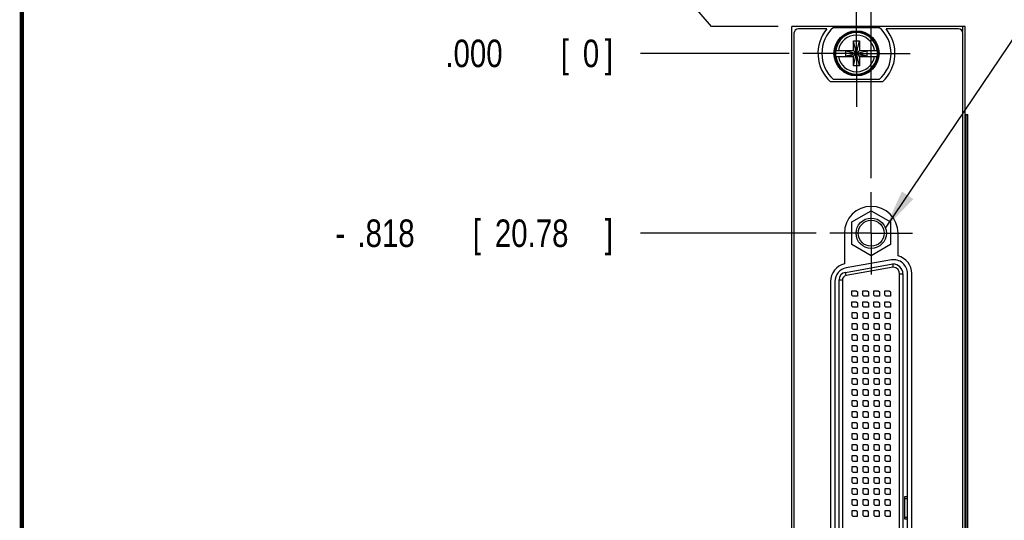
# Model space of a CAD drawing. Header units: inches. Extents: x 0.2 to 16.8, y 0.1 to 10.8.
# Tile 3 of 14: x 0.2 to 4.7, y 6.1 to 8.4. Entities that reach past the tile are written whole.
import ezdxf

# ---------------------------------------------------------------- set-up
doc = ezdxf.new("R2010")
doc.units = ezdxf.units.IN
doc.header["$LTSCALE"] = 0.935
doc.header["$MEASUREMENT"] = 0
doc.linetypes.add('CENTER', pattern=[0.6, 0.375, -0.075, 0.075, -0.075])
doc.layers.get('0').update_dxf_attribs({"linetype": 'CONTINUOUS'})
for name, color, linetype in [('DEFAULT_1', 7, 'CENTER'), ('DETAIL', 7, 'CONTINUOUS'), ('DIMENSIONS', 7, 'CONTINUOUS')]:
    doc.layers.add(name, color=color, linetype=linetype)
doc.styles.get("Standard").update_dxf_attribs({"font": 'txt', "width": 0.8})
doc.dimstyles.new('DIMSTYLE_2', dxfattribs={"dimtxt": 0.125, "dimasz": 0.18, "dimexe": 0.18, "dimexo": 0.0625, "dimgap": 0.09, "dimtad": 0, "dimtih": 1, "dimtoh": 1, "dimdec": 3, "dimzin": 4, "dimdsep": 46, "dimtxsty": 'STANDARD', "dimblk": '_FILLED', "dimblk1": '_FILLED', "dimblk2": '_FILLED', "dimcen": 0.09, "dimadec": 0, "dimazin": 0, "dimtp": 0.001, "dimtm": 0.001, "dimtfac": 1, "dimtdec": 3, "dimtofl": 0, "dimtmove": 0, "dimatfit": 3, "dimldrblk": '_FILLED', "dimfxl": 1, "dimtolj": 1, "dimtzin": 4, "dimarcsym": 0})

# ---------------------------------------------------------------- blocks, each defined once
blk = doc.blocks.new('*D5')
at = {"layer": 'DIMENSIONS', "color": 2, "linetype": 'CONTINUOUS'}
for p, q in [((3.2395, 8.5006), (3.063, 8.5006)), ((3.386, 8.3297), (3.2395, 8.5006)), ((3.688, 8.3297), (3.386, 8.3297))]:
    blk.add_line(p, q, dxfattribs=at)
at = {"layer": 'DIMENSIONS', "color": 2, "linetype": 'CONTINUOUS', "width": 0.8}
for s, p in [('.122', (1.9755, 8.4381)), ('[', (2.5005, 8.4381)), ('3.1', (2.6005, 8.4381)), (']', (2.9005, 8.4381))]:
    blk.add_text(s, height=0.125, dxfattribs=at).set_placement(p)
blk = doc.blocks.new('_FILLED')
at = {"color": 0, "linetype": 'BYBLOCK'}
blk.add_solid([(0, 0), (-1, 0.174), (-1, -0.174)], dxfattribs=at)
blk = doc.blocks.new('*D6')
at = {"layer": 'DIMENSIONS', "color": 2, "linetype": 'CONTINUOUS'}
blk.add_line((3.8615, 7.3898), (3.063, 7.3898), dxfattribs=at)
at = {"layer": 'DIMENSIONS', "color": 2, "linetype": 'CONTINUOUS', "width": 0.8}
for s, p in [('.818', (1.7755, 7.3273)), ('[', (2.3005, 7.3273)), ('20.78', (2.4005, 7.3273)), (']', (2.9005, 7.3273)), ('-', (1.6755, 7.3273))]:
    blk.add_text(s, height=0.125, dxfattribs=at).set_placement(p)
blk = doc.blocks.new('*D7')
at = {"layer": 'DIMENSIONS', "color": 2, "linetype": 'CONTINUOUS'}
blk.add_line((3.8615, 4.3898), (3.063, 4.3898), dxfattribs=at)
at = {"layer": 'DIMENSIONS', "color": 2, "linetype": 'CONTINUOUS', "width": 0.8}
for s, p in [('3.818', (1.6755, 4.3273)), ('[', (2.3005, 4.3273)), ('96.98', (2.4005, 4.3273)), (']', (2.9005, 4.3273)), ('-', (1.5755, 4.3273))]:
    blk.add_text(s, height=0.125, dxfattribs=at).set_placement(p)
blk = doc.blocks.new('*D8')
at = {"layer": 'DIMENSIONS', "color": 2, "linetype": 'CONTINUOUS'}
blk.add_line((3.748, 3.3868), (3.063, 3.3868), dxfattribs=at)
at = {"layer": 'DIMENSIONS', "color": 2, "linetype": 'CONTINUOUS', "width": 0.8}
for s, p in [('4.821', (1.5755, 3.3243)), ('[', (2.2005, 3.3243)), ('122.45', (2.3005, 3.3243)), (']', (2.9005, 3.3243)), ('-', (1.4755, 3.3243))]:
    blk.add_text(s, height=0.125, dxfattribs=at).set_placement(p)
blk = doc.blocks.new('*D9')
at = {"layer": 'DIMENSIONS', "color": 2, "linetype": 'CONTINUOUS'}
blk.add_line((3.7385, 8.2077), (3.063, 8.2077), dxfattribs=at)
at = {"layer": 'DIMENSIONS', "color": 2, "linetype": 'CONTINUOUS', "width": 0.8}
for s, p in [('.000', (2.1755, 8.1452)), ('[', (2.7005, 8.1452)), ('0', (2.8005, 8.1452)), (']', (2.9005, 8.1452))]:
    blk.add_text(s, height=0.125, dxfattribs=at).set_placement(p)
blk = doc.blocks.new('*D11')
at = {"layer": 'DIMENSIONS', "color": 2, "linetype": 'CONTINUOUS'}
for p, q in [((4.2062, 8.7173), (4.2062, 9.0172)), ((4.1115, 8.636), (4.2062, 8.7173)), ((4.1115, 7.6398), (4.1115, 8.636))]:
    blk.add_line(p, q, dxfattribs=at)
at = {"layer": 'DIMENSIONS', "color": 2, "linetype": 'CONTINUOUS', "width": 0.8}
for s, p in [(']', (4.2687, 10.3047)), ('1.7', (4.2687, 10.0047)), ('[', (4.2687, 9.9047)), ('.067', (4.2687, 9.3797)), ('2X ', (4.2687, 9.0797))]:
    blk.add_text(s, height=0.125, rotation=90, dxfattribs=at).set_placement(p)

msp = doc.modelspace()

# ---------------------------------------------------------------- linework, layer by layer
at = {"color": 7, "linetype": 'CONTINUOUS'}
for p, q in [((3.7505, 3.1918), (3.7505, 8.3297)), ((4.5385, 8.3297), (3.7505, 8.3297)), ((4.5265, 8.3297), (4.5265, 8.3072)), ((4.5385, 3.1918), (4.5385, 8.3297)), ((3.7605, 8.2997), (3.7605, 4.2297)), ((3.91, 8.3197), (3.7805, 8.3197)), ((3.9407, 8.3262), (4.1482, 8.3262)), ((4.5085, 8.3197), (4.1789, 8.3197)), ((4.5285, 4.2297), (4.5285, 8.2997)), ((4.0307, 8.1507), (4.0582, 8.2648)), ((4.0307, 8.2215), (4.0307, 8.2648)), ((4.0582, 8.1507), (4.0307, 8.2648)), ((4.0307, 8.2648), (4.0582, 8.2648)), ((4.0582, 8.2648), (4.0582, 8.2215)), ((3.9498, 8.2215), (4.0327, 8.2215)), ((3.9498, 8.194), (4.0327, 8.194)), ((3.9959, 8.196), (3.9959, 8.2195)), ((3.9959, 8.196), (4.093, 8.2195)), ((4.0327, 8.2195), (3.9959, 8.2195)), ((3.9959, 8.2195), (4.093, 8.196)), ((3.9959, 8.196), (4.0327, 8.196)), ((4.0307, 8.1507), (4.0307, 8.194)), ((4.0327, 8.2215), (4.0327, 8.2195)), ((4.0327, 8.196), (4.0562, 8.2195)), ((4.0562, 8.196), (4.0327, 8.2195)), ((4.0327, 8.194), (4.0327, 8.196)), ((4.0562, 8.2215), (4.0562, 8.2195)), ((4.0562, 8.2215), (4.1391, 8.2215)), ((4.093, 8.2195), (4.0562, 8.2195)), ((4.0562, 8.194), (4.0562, 8.196)), ((4.0562, 8.196), (4.093, 8.196)), ((4.0562, 8.194), (4.1391, 8.194)), ((4.0582, 8.194), (4.0582, 8.1507)), ((4.093, 8.196), (4.093, 8.2195)), ((4.0582, 8.1507), (4.0307, 8.1507)), ((4.1627, 8.0787), (3.9262, 8.0787)), ((4.1482, 8.0892), (3.9407, 8.0892)), ((4.5385, 7.9297), (4.5502, 7.9297)), ((4.5414, 3.9297), (4.5414, 7.9297)), ((4.55, 3.9297), (4.55, 7.9297)), ((4.5502, 3.9297), (4.5502, 7.9297)), ((4.0229, 7.4409), (4.1115, 7.4921)), ((4.1115, 7.4921), (4.2, 7.4409)), ((4.0229, 7.3386), (4.0229, 7.4409)), ((4.2, 7.4409), (4.2, 7.3386)), ((3.9895, 7.3898), (3.9895, 7.2502)), ((4.2335, 7.2863), (4.2335, 7.3898)), ((4.1115, 7.2875), (4.0229, 7.3386)), ((4.2, 7.3386), (4.1115, 7.2875)), ((4.2031, 7.2681), (3.9981, 7.232)), ((3.9944, 7.2118), (4.2105, 7.2499)), ((3.997, 7.197), (3.9944, 7.2118)), ((4.2116, 7.2349), (3.997, 7.197)), ((3.9265, 7.1704), (3.9265, 4.6091)), ((3.9465, 7.1704), (3.9465, 4.6091)), ((3.9655, 4.6035), (3.9655, 7.1774)), ((3.9655, 7.1774), (3.9805, 7.1774)), ((3.9805, 7.1774), (3.9805, 4.6035)), ((4.2405, 4.5759), (4.2405, 7.2049)), ((4.2405, 7.2049), (4.2555, 7.2049)), ((4.2555, 7.2049), (4.2555, 4.5759)), ((4.2765, 4.573), (4.2765, 7.2066)), ((4.2965, 4.573), (4.2965, 7.2066)), ((4.0235, 7.1079), (4.0235, 7.1279)), ((4.0235, 7.1279), (4.0435, 7.1279)), ((4.0435, 7.1279), (4.0485, 7.1229)), ((4.0485, 7.1229), (4.0485, 7.1029)), ((4.0735, 7.1079), (4.0735, 7.1279)), ((4.0735, 7.1279), (4.0935, 7.1279)), ((4.0935, 7.1279), (4.0985, 7.1229)), ((4.0985, 7.1229), (4.0985, 7.1029)), ((4.1235, 7.1079), (4.1235, 7.1279)), ((4.1235, 7.1279), (4.1435, 7.1279)), ((4.1435, 7.1279), (4.1485, 7.1229)), ((4.1485, 7.1229), (4.1485, 7.1029)), ((4.1735, 7.1079), (4.1735, 7.1279)), ((4.1735, 7.1279), (4.1935, 7.1279)), ((4.1935, 7.1279), (4.1985, 7.1229)), ((4.1985, 7.1229), (4.1985, 7.1029)), ((4.0285, 7.1029), (4.0235, 7.1079)), ((4.0235, 7.0579), (4.0235, 7.0779)), ((4.0235, 7.0779), (4.0435, 7.0779)), ((4.0485, 7.1029), (4.0285, 7.1029)), ((4.0435, 7.0779), (4.0485, 7.0729)), ((4.0785, 7.1029), (4.0735, 7.1079)), ((4.0735, 7.0579), (4.0735, 7.0779)), ((4.0735, 7.0779), (4.0935, 7.0779)), ((4.0985, 7.1029), (4.0785, 7.1029)), ((4.0935, 7.0779), (4.0985, 7.0729)), ((4.1285, 7.1029), (4.1235, 7.1079)), ((4.1235, 7.0579), (4.1235, 7.0779)), ((4.1235, 7.0779), (4.1435, 7.0779)), ((4.1485, 7.1029), (4.1285, 7.1029)), ((4.1435, 7.0779), (4.1485, 7.0729)), ((4.1785, 7.1029), (4.1735, 7.1079)), ((4.1735, 7.0579), (4.1735, 7.0779)), ((4.1735, 7.0779), (4.1935, 7.0779)), ((4.1985, 7.1029), (4.1785, 7.1029)), ((4.1935, 7.0779), (4.1985, 7.0729)), ((4.0285, 7.0529), (4.0235, 7.0579)), ((4.0485, 7.0529), (4.0285, 7.0529)), ((4.0485, 7.0729), (4.0485, 7.0529)), ((4.0785, 7.0529), (4.0735, 7.0579)), ((4.0985, 7.0529), (4.0785, 7.0529)), ((4.0985, 7.0729), (4.0985, 7.0529)), ((4.1285, 7.0529), (4.1235, 7.0579)), ((4.1485, 7.0529), (4.1285, 7.0529)), ((4.1485, 7.0729), (4.1485, 7.0529)), ((4.1785, 7.0529), (4.1735, 7.0579)), ((4.1985, 7.0529), (4.1785, 7.0529)), ((4.1985, 7.0729), (4.1985, 7.0529)), ((4.0235, 7.0279), (4.0235, 7.0079)), ((4.0435, 7.0279), (4.0235, 7.0279)), ((4.0235, 7.0079), (4.0285, 7.0029)), ((4.0285, 7.0029), (4.0485, 7.0029)), ((4.0485, 7.0229), (4.0435, 7.0279)), ((4.0485, 7.0029), (4.0485, 7.0229)), ((4.0735, 7.0279), (4.0735, 7.0079)), ((4.0935, 7.0279), (4.0735, 7.0279)), ((4.0735, 7.0079), (4.0785, 7.0029)), ((4.0785, 7.0029), (4.0985, 7.0029)), ((4.0985, 7.0229), (4.0935, 7.0279)), ((4.0985, 7.0029), (4.0985, 7.0229)), ((4.1235, 7.0279), (4.1235, 7.0079)), ((4.1435, 7.0279), (4.1235, 7.0279)), ((4.1235, 7.0079), (4.1285, 7.0029)), ((4.1285, 7.0029), (4.1485, 7.0029)), ((4.1485, 7.0229), (4.1435, 7.0279)), ((4.1485, 7.0029), (4.1485, 7.0229)), ((4.1735, 7.0279), (4.1735, 7.0079)), ((4.1935, 7.0279), (4.1735, 7.0279)), ((4.1735, 7.0079), (4.1785, 7.0029)), ((4.1785, 7.0029), (4.1985, 7.0029)), ((4.1985, 7.0229), (4.1935, 7.0279)), ((4.1985, 7.0029), (4.1985, 7.0229)), ((4.0235, 6.9779), (4.0235, 6.9579)), ((4.0435, 6.9779), (4.0235, 6.9779)), ((4.0235, 6.9579), (4.0285, 6.9529)), ((4.0285, 6.9529), (4.0485, 6.9529)), ((4.0485, 6.9729), (4.0435, 6.9779)), ((4.0485, 6.9529), (4.0485, 6.9729)), ((4.0735, 6.9779), (4.0735, 6.9579)), ((4.0935, 6.9779), (4.0735, 6.9779)), ((4.0735, 6.9579), (4.0785, 6.9529)), ((4.0785, 6.9529), (4.0985, 6.9529)), ((4.0985, 6.9729), (4.0935, 6.9779)), ((4.0985, 6.9529), (4.0985, 6.9729)), ((4.1235, 6.9779), (4.1235, 6.9579)), ((4.1435, 6.9779), (4.1235, 6.9779)), ((4.1235, 6.9579), (4.1285, 6.9529)), ((4.1285, 6.9529), (4.1485, 6.9529)), ((4.1485, 6.9729), (4.1435, 6.9779)), ((4.1485, 6.9529), (4.1485, 6.9729)), ((4.1735, 6.9779), (4.1735, 6.9579)), ((4.1935, 6.9779), (4.1735, 6.9779)), ((4.1735, 6.9579), (4.1785, 6.9529)), ((4.1785, 6.9529), (4.1985, 6.9529)), ((4.1985, 6.9729), (4.1935, 6.9779)), ((4.1985, 6.9529), (4.1985, 6.9729)), ((4.0235, 6.9279), (4.0235, 6.9079)), ((4.0435, 6.9279), (4.0235, 6.9279)), ((4.0235, 6.9079), (4.0285, 6.9029)), ((4.0285, 6.9029), (4.0485, 6.9029)), ((4.0485, 6.9229), (4.0435, 6.9279)), ((4.0485, 6.9029), (4.0485, 6.9229)), ((4.0735, 6.9279), (4.0735, 6.9079)), ((4.0935, 6.9279), (4.0735, 6.9279)), ((4.0735, 6.9079), (4.0785, 6.9029)), ((4.0785, 6.9029), (4.0985, 6.9029)), ((4.0985, 6.9229), (4.0935, 6.9279)), ((4.0985, 6.9029), (4.0985, 6.9229)), ((4.1235, 6.9279), (4.1235, 6.9079)), ((4.1435, 6.9279), (4.1235, 6.9279)), ((4.1235, 6.9079), (4.1285, 6.9029)), ((4.1285, 6.9029), (4.1485, 6.9029)), ((4.1485, 6.9229), (4.1435, 6.9279)), ((4.1485, 6.9029), (4.1485, 6.9229)), ((4.1735, 6.9279), (4.1735, 6.9079)), ((4.1935, 6.9279), (4.1735, 6.9279)), ((4.1735, 6.9079), (4.1785, 6.9029)), ((4.1785, 6.9029), (4.1985, 6.9029)), ((4.1985, 6.9229), (4.1935, 6.9279)), ((4.1985, 6.9029), (4.1985, 6.9229)), ((4.0235, 6.8779), (4.0235, 6.8579)), ((4.0435, 6.8779), (4.0235, 6.8779)), ((4.0235, 6.8579), (4.0285, 6.8529)), ((4.0285, 6.8529), (4.0485, 6.8529)), ((4.0485, 6.8729), (4.0435, 6.8779)), ((4.0485, 6.8529), (4.0485, 6.8729)), ((4.0735, 6.8779), (4.0735, 6.8579)), ((4.0935, 6.8779), (4.0735, 6.8779)), ((4.0735, 6.8579), (4.0785, 6.8529)), ((4.0785, 6.8529), (4.0985, 6.8529)), ((4.0985, 6.8729), (4.0935, 6.8779)), ((4.0985, 6.8529), (4.0985, 6.8729)), ((4.1235, 6.8779), (4.1235, 6.8579)), ((4.1435, 6.8779), (4.1235, 6.8779)), ((4.1235, 6.8579), (4.1285, 6.8529)), ((4.1285, 6.8529), (4.1485, 6.8529)), ((4.1485, 6.8729), (4.1435, 6.8779)), ((4.1485, 6.8529), (4.1485, 6.8729)), ((4.1735, 6.8779), (4.1735, 6.8579)), ((4.1935, 6.8779), (4.1735, 6.8779)), ((4.1735, 6.8579), (4.1785, 6.8529)), ((4.1785, 6.8529), (4.1985, 6.8529)), ((4.1985, 6.8729), (4.1935, 6.8779)), ((4.1985, 6.8529), (4.1985, 6.8729)), ((4.0235, 6.8279), (4.0235, 6.8079)), ((4.0435, 6.8279), (4.0235, 6.8279)), ((4.0235, 6.8079), (4.0285, 6.8029)), ((4.0485, 6.8229), (4.0435, 6.8279)), ((4.0485, 6.8029), (4.0485, 6.8229)), ((4.0735, 6.8279), (4.0735, 6.8079)), ((4.0935, 6.8279), (4.0735, 6.8279)), ((4.0735, 6.8079), (4.0785, 6.8029)), ((4.0985, 6.8229), (4.0935, 6.8279)), ((4.0985, 6.8029), (4.0985, 6.8229)), ((4.1235, 6.8279), (4.1235, 6.8079)), ((4.1435, 6.8279), (4.1235, 6.8279)), ((4.1235, 6.8079), (4.1285, 6.8029)), ((4.1485, 6.8229), (4.1435, 6.8279)), ((4.1485, 6.8029), (4.1485, 6.8229)), ((4.1735, 6.8279), (4.1735, 6.8079)), ((4.1935, 6.8279), (4.1735, 6.8279)), ((4.1735, 6.8079), (4.1785, 6.8029)), ((4.1985, 6.8229), (4.1935, 6.8279)), ((4.1985, 6.8029), (4.1985, 6.8229)), ((4.0235, 6.7779), (4.0235, 6.7579)), ((4.0435, 6.7779), (4.0235, 6.7779)), ((4.0285, 6.8029), (4.0485, 6.8029)), ((4.0485, 6.7729), (4.0435, 6.7779)), ((4.0485, 6.7529), (4.0485, 6.7729)), ((4.0735, 6.7779), (4.0735, 6.7579)), ((4.0935, 6.7779), (4.0735, 6.7779)), ((4.0785, 6.8029), (4.0985, 6.8029)), ((4.0985, 6.7729), (4.0935, 6.7779)), ((4.0985, 6.7529), (4.0985, 6.7729)), ((4.1235, 6.7779), (4.1235, 6.7579)), ((4.1435, 6.7779), (4.1235, 6.7779)), ((4.1285, 6.8029), (4.1485, 6.8029)), ((4.1485, 6.7729), (4.1435, 6.7779)), ((4.1485, 6.7529), (4.1485, 6.7729)), ((4.1735, 6.7779), (4.1735, 6.7579)), ((4.1935, 6.7779), (4.1735, 6.7779)), ((4.1785, 6.8029), (4.1985, 6.8029)), ((4.1985, 6.7729), (4.1935, 6.7779)), ((4.1985, 6.7529), (4.1985, 6.7729)), ((4.0235, 6.7579), (4.0285, 6.7529)), ((4.0235, 6.7279), (4.0235, 6.7079)), ((4.0435, 6.7279), (4.0235, 6.7279)), ((4.0285, 6.7529), (4.0485, 6.7529)), ((4.0485, 6.7229), (4.0435, 6.7279)), ((4.0485, 6.7029), (4.0485, 6.7229)), ((4.0735, 6.7579), (4.0785, 6.7529)), ((4.0735, 6.7279), (4.0735, 6.7079)), ((4.0935, 6.7279), (4.0735, 6.7279)), ((4.0785, 6.7529), (4.0985, 6.7529)), ((4.0985, 6.7229), (4.0935, 6.7279)), ((4.0985, 6.7029), (4.0985, 6.7229)), ((4.1235, 6.7579), (4.1285, 6.7529)), ((4.1235, 6.7279), (4.1235, 6.7079)), ((4.1435, 6.7279), (4.1235, 6.7279)), ((4.1285, 6.7529), (4.1485, 6.7529)), ((4.1485, 6.7229), (4.1435, 6.7279)), ((4.1485, 6.7029), (4.1485, 6.7229)), ((4.1735, 6.7579), (4.1785, 6.7529)), ((4.1735, 6.7279), (4.1735, 6.7079)), ((4.1935, 6.7279), (4.1735, 6.7279)), ((4.1785, 6.7529), (4.1985, 6.7529)), ((4.1985, 6.7229), (4.1935, 6.7279)), ((4.1985, 6.7029), (4.1985, 6.7229)), ((4.0235, 6.7079), (4.0285, 6.7029)), ((4.0235, 6.6779), (4.0235, 6.6579)), ((4.0435, 6.6779), (4.0235, 6.6779)), ((4.0285, 6.7029), (4.0485, 6.7029)), ((4.0485, 6.6729), (4.0435, 6.6779)), ((4.0485, 6.6529), (4.0485, 6.6729)), ((4.0735, 6.7079), (4.0785, 6.7029)), ((4.0735, 6.6779), (4.0735, 6.6579)), ((4.0935, 6.6779), (4.0735, 6.6779)), ((4.0785, 6.7029), (4.0985, 6.7029)), ((4.0985, 6.6729), (4.0935, 6.6779)), ((4.0985, 6.6529), (4.0985, 6.6729)), ((4.1235, 6.7079), (4.1285, 6.7029)), ((4.1235, 6.6779), (4.1235, 6.6579)), ((4.1435, 6.6779), (4.1235, 6.6779)), ((4.1285, 6.7029), (4.1485, 6.7029)), ((4.1485, 6.6729), (4.1435, 6.6779)), ((4.1485, 6.6529), (4.1485, 6.6729)), ((4.1735, 6.7079), (4.1785, 6.7029)), ((4.1735, 6.6779), (4.1735, 6.6579)), ((4.1935, 6.6779), (4.1735, 6.6779)), ((4.1785, 6.7029), (4.1985, 6.7029)), ((4.1985, 6.6729), (4.1935, 6.6779)), ((4.1985, 6.6529), (4.1985, 6.6729)), ((4.0235, 6.6579), (4.0285, 6.6529)), ((4.0235, 6.6279), (4.0235, 6.6079)), ((4.0435, 6.6279), (4.0235, 6.6279)), ((4.0285, 6.6529), (4.0485, 6.6529)), ((4.0485, 6.6229), (4.0435, 6.6279)), ((4.0735, 6.6579), (4.0785, 6.6529)), ((4.0735, 6.6279), (4.0735, 6.6079)), ((4.0935, 6.6279), (4.0735, 6.6279)), ((4.0785, 6.6529), (4.0985, 6.6529)), ((4.0985, 6.6229), (4.0935, 6.6279)), ((4.1235, 6.6579), (4.1285, 6.6529)), ((4.1235, 6.6279), (4.1235, 6.6079)), ((4.1435, 6.6279), (4.1235, 6.6279)), ((4.1285, 6.6529), (4.1485, 6.6529)), ((4.1485, 6.6229), (4.1435, 6.6279)), ((4.1735, 6.6579), (4.1785, 6.6529)), ((4.1735, 6.6279), (4.1735, 6.6079)), ((4.1935, 6.6279), (4.1735, 6.6279)), ((4.1785, 6.6529), (4.1985, 6.6529)), ((4.1985, 6.6229), (4.1935, 6.6279)), ((4.0235, 6.6079), (4.0285, 6.6029)), ((4.0285, 6.6029), (4.0485, 6.6029)), ((4.0485, 6.6029), (4.0485, 6.6229)), ((4.0735, 6.6079), (4.0785, 6.6029)), ((4.0785, 6.6029), (4.0985, 6.6029)), ((4.0985, 6.6029), (4.0985, 6.6229)), ((4.1235, 6.6079), (4.1285, 6.6029)), ((4.1285, 6.6029), (4.1485, 6.6029)), ((4.1485, 6.6029), (4.1485, 6.6229)), ((4.1735, 6.6079), (4.1785, 6.6029)), ((4.1785, 6.6029), (4.1985, 6.6029)), ((4.1985, 6.6029), (4.1985, 6.6229)), ((4.0235, 6.5779), (4.0235, 6.5579)), ((4.0435, 6.5779), (4.0235, 6.5779)), ((4.0235, 6.5579), (4.0285, 6.5529)), ((4.0285, 6.5529), (4.0485, 6.5529)), ((4.0485, 6.5729), (4.0435, 6.5779)), ((4.0485, 6.5529), (4.0485, 6.5729)), ((4.0735, 6.5779), (4.0735, 6.5579)), ((4.0935, 6.5779), (4.0735, 6.5779)), ((4.0735, 6.5579), (4.0785, 6.5529)), ((4.0785, 6.5529), (4.0985, 6.5529)), ((4.0985, 6.5729), (4.0935, 6.5779)), ((4.0985, 6.5529), (4.0985, 6.5729)), ((4.1235, 6.5779), (4.1235, 6.5579)), ((4.1435, 6.5779), (4.1235, 6.5779)), ((4.1235, 6.5579), (4.1285, 6.5529)), ((4.1285, 6.5529), (4.1485, 6.5529)), ((4.1485, 6.5729), (4.1435, 6.5779)), ((4.1485, 6.5529), (4.1485, 6.5729)), ((4.1735, 6.5779), (4.1735, 6.5579)), ((4.1935, 6.5779), (4.1735, 6.5779)), ((4.1735, 6.5579), (4.1785, 6.5529)), ((4.1785, 6.5529), (4.1985, 6.5529)), ((4.1985, 6.5729), (4.1935, 6.5779)), ((4.1985, 6.5529), (4.1985, 6.5729)), ((4.0235, 6.5279), (4.0235, 6.5079)), ((4.0435, 6.5279), (4.0235, 6.5279)), ((4.0235, 6.5079), (4.0285, 6.5029)), ((4.0285, 6.5029), (4.0485, 6.5029)), ((4.0485, 6.5229), (4.0435, 6.5279)), ((4.0485, 6.5029), (4.0485, 6.5229)), ((4.0735, 6.5279), (4.0735, 6.5079)), ((4.0935, 6.5279), (4.0735, 6.5279)), ((4.0735, 6.5079), (4.0785, 6.5029)), ((4.0785, 6.5029), (4.0985, 6.5029)), ((4.0985, 6.5229), (4.0935, 6.5279)), ((4.0985, 6.5029), (4.0985, 6.5229)), ((4.1235, 6.5279), (4.1235, 6.5079)), ((4.1435, 6.5279), (4.1235, 6.5279)), ((4.1235, 6.5079), (4.1285, 6.5029)), ((4.1285, 6.5029), (4.1485, 6.5029)), ((4.1485, 6.5229), (4.1435, 6.5279)), ((4.1485, 6.5029), (4.1485, 6.5229)), ((4.1735, 6.5279), (4.1735, 6.5079)), ((4.1935, 6.5279), (4.1735, 6.5279)), ((4.1735, 6.5079), (4.1785, 6.5029)), ((4.1785, 6.5029), (4.1985, 6.5029)), ((4.1985, 6.5229), (4.1935, 6.5279)), ((4.1985, 6.5029), (4.1985, 6.5229)), ((4.0235, 6.4779), (4.0235, 6.4579)), ((4.0435, 6.4779), (4.0235, 6.4779)), ((4.0235, 6.4579), (4.0285, 6.4529)), ((4.0285, 6.4529), (4.0485, 6.4529)), ((4.0485, 6.4729), (4.0435, 6.4779)), ((4.0485, 6.4529), (4.0485, 6.4729)), ((4.0735, 6.4779), (4.0735, 6.4579)), ((4.0935, 6.4779), (4.0735, 6.4779)), ((4.0735, 6.4579), (4.0785, 6.4529)), ((4.0785, 6.4529), (4.0985, 6.4529)), ((4.0985, 6.4729), (4.0935, 6.4779)), ((4.0985, 6.4529), (4.0985, 6.4729)), ((4.1235, 6.4779), (4.1235, 6.4579)), ((4.1435, 6.4779), (4.1235, 6.4779)), ((4.1235, 6.4579), (4.1285, 6.4529)), ((4.1285, 6.4529), (4.1485, 6.4529)), ((4.1485, 6.4729), (4.1435, 6.4779)), ((4.1485, 6.4529), (4.1485, 6.4729)), ((4.1735, 6.4779), (4.1735, 6.4579)), ((4.1935, 6.4779), (4.1735, 6.4779)), ((4.1735, 6.4579), (4.1785, 6.4529)), ((4.1785, 6.4529), (4.1985, 6.4529)), ((4.1985, 6.4729), (4.1935, 6.4779)), ((4.1985, 6.4529), (4.1985, 6.4729)), ((4.0235, 6.4279), (4.0235, 6.4079)), ((4.0435, 6.4279), (4.0235, 6.4279)), ((4.0235, 6.4079), (4.0285, 6.4029)), ((4.0285, 6.4029), (4.0485, 6.4029)), ((4.0485, 6.4229), (4.0435, 6.4279)), ((4.0485, 6.4029), (4.0485, 6.4229)), ((4.0735, 6.4279), (4.0735, 6.4079)), ((4.0935, 6.4279), (4.0735, 6.4279)), ((4.0735, 6.4079), (4.0785, 6.4029)), ((4.0785, 6.4029), (4.0985, 6.4029)), ((4.0985, 6.4229), (4.0935, 6.4279)), ((4.0985, 6.4029), (4.0985, 6.4229)), ((4.1235, 6.4279), (4.1235, 6.4079)), ((4.1435, 6.4279), (4.1235, 6.4279)), ((4.1235, 6.4079), (4.1285, 6.4029)), ((4.1285, 6.4029), (4.1485, 6.4029)), ((4.1485, 6.4229), (4.1435, 6.4279)), ((4.1485, 6.4029), (4.1485, 6.4229)), ((4.1735, 6.4279), (4.1735, 6.4079)), ((4.1935, 6.4279), (4.1735, 6.4279)), ((4.1735, 6.4079), (4.1785, 6.4029)), ((4.1785, 6.4029), (4.1985, 6.4029)), ((4.1985, 6.4229), (4.1935, 6.4279)), ((4.1985, 6.4029), (4.1985, 6.4229)), ((4.0235, 6.3779), (4.0235, 6.3579)), ((4.0435, 6.3779), (4.0235, 6.3779)), ((4.0235, 6.3579), (4.0285, 6.3529)), ((4.0485, 6.3729), (4.0435, 6.3779)), ((4.0485, 6.3529), (4.0485, 6.3729)), ((4.0735, 6.3779), (4.0735, 6.3579)), ((4.0935, 6.3779), (4.0735, 6.3779)), ((4.0735, 6.3579), (4.0785, 6.3529)), ((4.0985, 6.3729), (4.0935, 6.3779)), ((4.0985, 6.3529), (4.0985, 6.3729)), ((4.1235, 6.3779), (4.1235, 6.3579)), ((4.1435, 6.3779), (4.1235, 6.3779)), ((4.1235, 6.3579), (4.1285, 6.3529)), ((4.1485, 6.3729), (4.1435, 6.3779)), ((4.1485, 6.3529), (4.1485, 6.3729)), ((4.1735, 6.3779), (4.1735, 6.3579)), ((4.1935, 6.3779), (4.1735, 6.3779)), ((4.1735, 6.3579), (4.1785, 6.3529)), ((4.1985, 6.3729), (4.1935, 6.3779)), ((4.1985, 6.3529), (4.1985, 6.3729)), ((4.0235, 6.3279), (4.0235, 6.3079)), ((4.0435, 6.3279), (4.0235, 6.3279)), ((4.0285, 6.3529), (4.0485, 6.3529)), ((4.0485, 6.3229), (4.0435, 6.3279)), ((4.0485, 6.3029), (4.0485, 6.3229)), ((4.0735, 6.3279), (4.0735, 6.3079)), ((4.0935, 6.3279), (4.0735, 6.3279)), ((4.0785, 6.3529), (4.0985, 6.3529)), ((4.0985, 6.3229), (4.0935, 6.3279)), ((4.0985, 6.3029), (4.0985, 6.3229)), ((4.1235, 6.3279), (4.1235, 6.3079)), ((4.1435, 6.3279), (4.1235, 6.3279)), ((4.1285, 6.3529), (4.1485, 6.3529)), ((4.1485, 6.3229), (4.1435, 6.3279)), ((4.1485, 6.3029), (4.1485, 6.3229)), ((4.1735, 6.3279), (4.1735, 6.3079)), ((4.1935, 6.3279), (4.1735, 6.3279)), ((4.1785, 6.3529), (4.1985, 6.3529)), ((4.1985, 6.3229), (4.1935, 6.3279)), ((4.1985, 6.3029), (4.1985, 6.3229)), ((4.0235, 6.3079), (4.0285, 6.3029)), ((4.0235, 6.2779), (4.0235, 6.2579)), ((4.0435, 6.2779), (4.0235, 6.2779)), ((4.0285, 6.3029), (4.0485, 6.3029)), ((4.0485, 6.2729), (4.0435, 6.2779)), ((4.0485, 6.2529), (4.0485, 6.2729)), ((4.0735, 6.3079), (4.0785, 6.3029)), ((4.0735, 6.2779), (4.0735, 6.2579)), ((4.0935, 6.2779), (4.0735, 6.2779)), ((4.0785, 6.3029), (4.0985, 6.3029)), ((4.0985, 6.2729), (4.0935, 6.2779)), ((4.0985, 6.2529), (4.0985, 6.2729)), ((4.1235, 6.3079), (4.1285, 6.3029)), ((4.1235, 6.2779), (4.1235, 6.2579)), ((4.1435, 6.2779), (4.1235, 6.2779)), ((4.1285, 6.3029), (4.1485, 6.3029)), ((4.1485, 6.2729), (4.1435, 6.2779)), ((4.1485, 6.2529), (4.1485, 6.2729)), ((4.1735, 6.3079), (4.1785, 6.3029)), ((4.1735, 6.2779), (4.1735, 6.2579)), ((4.1935, 6.2779), (4.1735, 6.2779)), ((4.1785, 6.3029), (4.1985, 6.3029)), ((4.1985, 6.2729), (4.1935, 6.2779)), ((4.1985, 6.2529), (4.1985, 6.2729)), ((4.0235, 6.2579), (4.0285, 6.2529)), ((4.0235, 6.2279), (4.0235, 6.2079)), ((4.0435, 6.2279), (4.0235, 6.2279)), ((4.0285, 6.2529), (4.0485, 6.2529)), ((4.0485, 6.2229), (4.0435, 6.2279)), ((4.0485, 6.2029), (4.0485, 6.2229)), ((4.0735, 6.2579), (4.0785, 6.2529)), ((4.0735, 6.2279), (4.0735, 6.2079)), ((4.0935, 6.2279), (4.0735, 6.2279)), ((4.0785, 6.2529), (4.0985, 6.2529)), ((4.0985, 6.2229), (4.0935, 6.2279)), ((4.0985, 6.2029), (4.0985, 6.2229)), ((4.1235, 6.2579), (4.1285, 6.2529)), ((4.1235, 6.2279), (4.1235, 6.2079)), ((4.1435, 6.2279), (4.1235, 6.2279)), ((4.1285, 6.2529), (4.1485, 6.2529)), ((4.1485, 6.2229), (4.1435, 6.2279)), ((4.1485, 6.2029), (4.1485, 6.2229)), ((4.1735, 6.2579), (4.1785, 6.2529)), ((4.1735, 6.2279), (4.1735, 6.2079)), ((4.1935, 6.2279), (4.1735, 6.2279)), ((4.1785, 6.2529), (4.1985, 6.2529)), ((4.1985, 6.2229), (4.1935, 6.2279)), ((4.1985, 6.2029), (4.1985, 6.2229)), ((4.0235, 6.2079), (4.0285, 6.2029)), ((4.0235, 6.1779), (4.0235, 6.1579)), ((4.0435, 6.1779), (4.0235, 6.1779)), ((4.0285, 6.2029), (4.0485, 6.2029)), ((4.0485, 6.1729), (4.0435, 6.1779)), ((4.0735, 6.2079), (4.0785, 6.2029)), ((4.0735, 6.1779), (4.0735, 6.1579)), ((4.0935, 6.1779), (4.0735, 6.1779)), ((4.0785, 6.2029), (4.0985, 6.2029)), ((4.0985, 6.1729), (4.0935, 6.1779)), ((4.1235, 6.2079), (4.1285, 6.2029)), ((4.1235, 6.1779), (4.1235, 6.1579)), ((4.1435, 6.1779), (4.1235, 6.1779)), ((4.1285, 6.2029), (4.1485, 6.2029)), ((4.1485, 6.1729), (4.1435, 6.1779)), ((4.1735, 6.2079), (4.1785, 6.2029)), ((4.1735, 6.1779), (4.1735, 6.1579)), ((4.1935, 6.1779), (4.1735, 6.1779)), ((4.1785, 6.2029), (4.1985, 6.2029)), ((4.1985, 6.1729), (4.1935, 6.1779)), ((4.2635, 6.1904), (4.2635, 6.0904)), ((4.2765, 6.1904), (4.2635, 6.1904)), ((4.2635, 6.1829), (4.2765, 6.1829)), ((4.0235, 6.1579), (4.0285, 6.1529)), ((4.0285, 6.1529), (4.0485, 6.1529)), ((4.0485, 6.1529), (4.0485, 6.1729)), ((4.0735, 6.1579), (4.0785, 6.1529)), ((4.0785, 6.1529), (4.0985, 6.1529)), ((4.0985, 6.1529), (4.0985, 6.1729)), ((4.1235, 6.1579), (4.1285, 6.1529)), ((4.1285, 6.1529), (4.1485, 6.1529)), ((4.1485, 6.1529), (4.1485, 6.1729)), ((4.1735, 6.1579), (4.1785, 6.1529)), ((4.1785, 6.1529), (4.1985, 6.1529)), ((4.1985, 6.1529), (4.1985, 6.1729)), ((4.0235, 6.1279), (4.0235, 6.1079)), ((4.0435, 6.1279), (4.0235, 6.1279)), ((4.0235, 6.1079), (4.0285, 6.1029)), ((4.0285, 6.1029), (4.0485, 6.1029)), ((4.0485, 6.1229), (4.0435, 6.1279)), ((4.0485, 6.1029), (4.0485, 6.1229)), ((4.0735, 6.1279), (4.0735, 6.1079)), ((4.0935, 6.1279), (4.0735, 6.1279)), ((4.0735, 6.1079), (4.0785, 6.1029)), ((4.0785, 6.1029), (4.0985, 6.1029)), ((4.0985, 6.1229), (4.0935, 6.1279)), ((4.0985, 6.1029), (4.0985, 6.1229)), ((4.1235, 6.1279), (4.1235, 6.1079)), ((4.1435, 6.1279), (4.1235, 6.1279)), ((4.1235, 6.1079), (4.1285, 6.1029)), ((4.1285, 6.1029), (4.1485, 6.1029)), ((4.1485, 6.1229), (4.1435, 6.1279)), ((4.1485, 6.1029), (4.1485, 6.1229)), ((4.1735, 6.1279), (4.1735, 6.1079)), ((4.1935, 6.1279), (4.1735, 6.1279)), ((4.1735, 6.1079), (4.1785, 6.1029)), ((4.1785, 6.1029), (4.1985, 6.1029)), ((4.1985, 6.1229), (4.1935, 6.1279)), ((4.1985, 6.1029), (4.1985, 6.1229)), ((4.2635, 6.0979), (4.2765, 6.0979)), ((4.2635, 6.0904), (4.2765, 6.0904))]:
    msp.add_line(p, q, dxfattribs=at)
at = {"color": 7, "linetype": 'CONTINUOUS', "const_width": 0.02}
msp.add_lwpolyline([(0.25, 10.7586), (0.25, 0.2586)], dxfattribs=at)
at = {"color": 7, "linetype": 'CONTINUOUS'}
for centre, radius in [((4.0445, 8.2077), 0.1025), ((4.0445, 8.2077), 0.098), ((4.1115, 7.3898), 0.0689), ((4.1115, 7.3898), 0.0591)]:
    msp.add_circle(centre, radius, dxfattribs=at)
for centre, radius, start, end in [((3.7805, 8.2997), 0.02, 90, 180), ((4.0445, 8.2077), 0.175, 140.2082, 227.4886), ((4.0445, 8.2077), 0.1575, 131.203, 228.797), ((4.0445, 8.2077), 0.0947, 8.3637, 171.6363), ((4.0445, 8.2077), 0.0832, 9.5336, 170.4664), ((4.0445, 8.2077), 0.1575, 311.203, 48.797), ((4.0445, 8.2077), 0.175, 312.5114, 39.7918), ((4.5085, 8.2997), 0.02, 0, 90), ((4.0445, 8.2077), 0.0956, 171.7166, 188.2834), ((4.0445, 8.2077), 0.0947, 188.3637, 351.6363), ((4.0445, 8.2077), 0.0832, 189.5336, 350.4664), ((4.0445, 8.2077), 0.0956, 351.7166, 8.2834), ((4.1115, 7.3898), 0.122, 0, 180), ((4.214, 7.2066), 0.0625, 0, 100), ((4.2145, 7.2066), 0.082, 0, 76.6024), ((4.0085, 7.1704), 0.082, 103.3976, 180), ((4.009, 7.1704), 0.0625, 100, 180), ((4.0005, 7.1774), 0.035, 100, 180), ((4.2105, 7.2049), 0.045, 0, 90), ((4.2105, 7.2049), 0.03, 0, 87.7447), ((4.0005, 7.1774), 0.02, 100, 180)]:
    msp.add_arc(centre, radius, start, end, dxfattribs=at)
msp.add_open_spline([(4.2116, 7.2349), (4.2115, 7.2368), (4.2112, 7.2404), (4.2109, 7.245), (4.2106, 7.2481), (4.2105, 7.2495), (4.2105, 7.2499)], degree=3, knots=[0, 0, 0, 0, 0.384235, 0.708643, 0.924416, 1, 1, 1, 1], dxfattribs=at)
at = {"layer": 'DEFAULT_1', "color": 7, "linetype": 'CENTER'}
for p, q in [((4.0445, 8.2077), (4.0445, 8.4512)), ((4.0445, 8.2077), (3.801, 8.2077)), ((4.0445, 8.2077), (4.0445, 7.9642)), ((4.0445, 8.2077), (4.288, 8.2077)), ((4.1115, 7.3898), (4.1115, 7.5773)), ((4.1115, 7.3898), (3.924, 7.3898)), ((4.1115, 7.3898), (4.1115, 7.2023)), ((4.1115, 7.3898), (4.299, 7.3898))]:
    msp.add_line(p, q, dxfattribs=at)
at = {"layer": 'DETAIL', "color": 2, "linetype": 'CONTINUOUS'}
msp.add_line((4.1762, 7.4133), (5.3002, 9.0797), dxfattribs=at)
msp.add_solid([(4.2509, 7.58), (4.1762, 7.4133), (4.3028, 7.5451)], dxfattribs=at)

# ---------------------------------------------------------------- dimensions: what is measured, and where the dimension line sits
at = {"layer": 'DIMENSIONS', "color": 2, "linetype": 'CONTINUOUS'}
for feature_location, offset, origin, text, picture, middle in [((4.1115, 7.6398), (0.0948, 1.3775), (4.0445, 8.4512), '2X <>', '*D11', (4.2062, 9.7422)), ((3.748, 3.3868), (-0.685, 0), (3.801, 8.2077), '-<>', '*D8', (2.238, 3.3868)), ((3.8615, 4.3898), (-0.7985, 0), (3.801, 8.2077), '-<>', '*D7', (2.288, 4.3898)), ((3.8615, 7.3898), (-0.7985, 0), (3.801, 8.2077), '-<>', '*D6', (2.338, 7.3898))]:
    dim = msp.add_ordinate_dim(feature_location=feature_location, offset=offset, dtype=0, origin=origin, text=text, dimstyle='DIMSTYLE_2', dxfattribs=at)
    dim.commit()
    dim.dimension.update_dxf_attribs({"geometry": picture, "text_midpoint": middle})
for feature_location, offset, origin, picture, middle in [((3.688, 8.3297), (-0.625, 0.1709), (3.801, 8.2077), '*D5', (2.488, 8.5006)), ((3.7384542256, 8.2077454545), (-0.6755, 0), (3.8009542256, 8.2077454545), '*D9', (2.5879542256, 8.2077454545))]:
    dim = msp.add_ordinate_dim(feature_location=feature_location, offset=offset, dtype=0, origin=origin, dimstyle='DIMSTYLE_2', dxfattribs=at)
    dim.commit()
    dim.dimension.update_dxf_attribs({"geometry": picture, "text_midpoint": middle})

doc.saveas('drawing.dxf')
